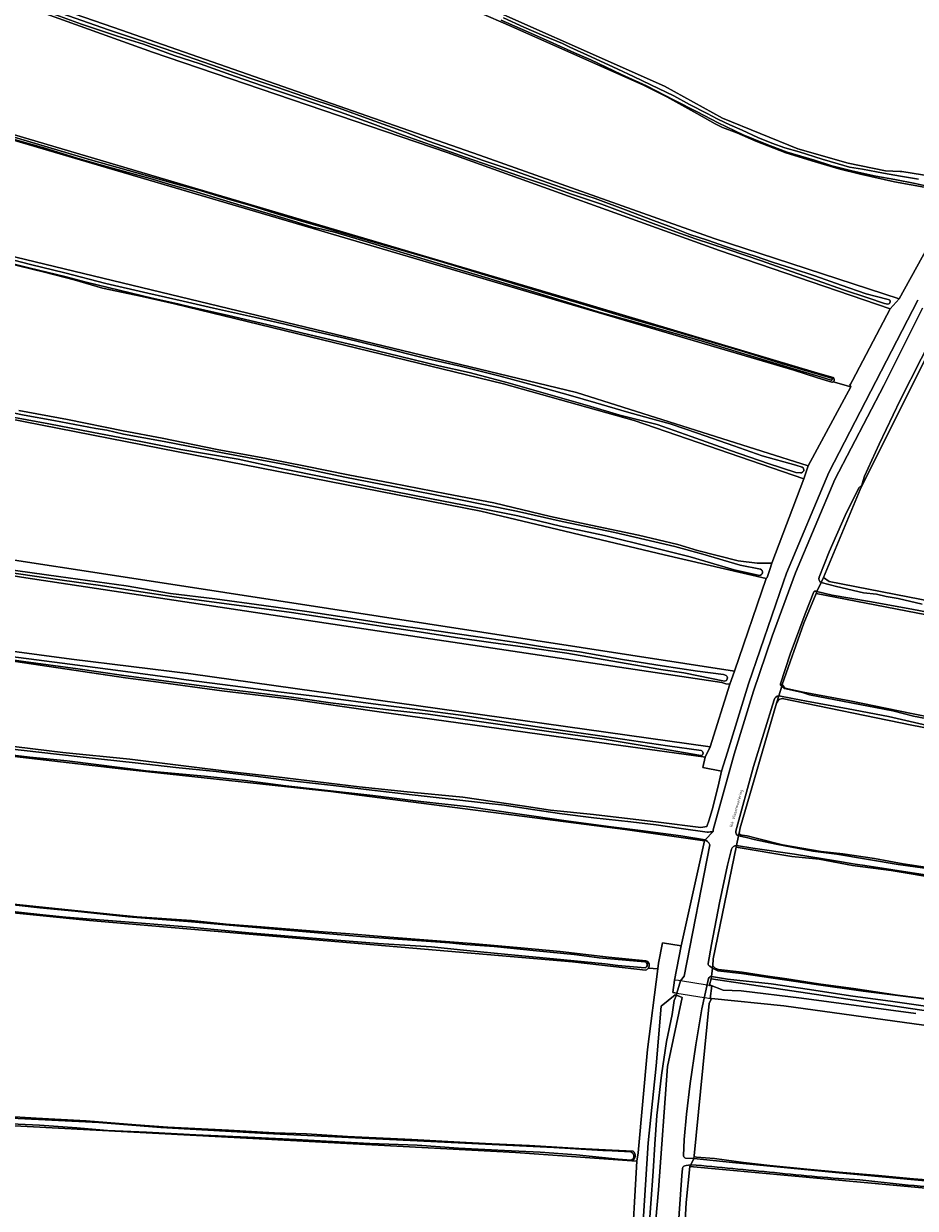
# Model space of a CAD drawing. Header units: metres. Extents: x 149984 to 156489, y 469398 to 478068.
# Tile 25 of 256: x 151640 to 151924, y 472482 to 472858. Entities that reach past the tile are written whole.
import ezdxf
from ezdxf.enums import TextEntityAlignment as Align

# ---------------------------------------------------------------- set-up
doc = ezdxf.new("R2010")
doc.units = ezdxf.units.M
doc.header["$LTSCALE"] = 0.75
for name, color, linetype, lineweight in [('B-WE-GR-GRAS-GV', 252, 'Continuous', 13), ('B-WE-KW-KUNSTWERK_DEK-GV', 6, 'Continuous', 18), ('B-WE-OG-TERREIN_ERF-GV', 252, 'Continuous', 18), ('B-WE-OG-TERREIN_OEVER-GV', 252, 'Continuous', 18), ('B-WE-OG-TOPOGRAFIE-T18', 7, 'Continuous', 18), ('B-WE-OG-WATER-GV', 252, 'Continuous', 18), ('B-WE-OG-WATER_SLOOT-GV', 252, 'Continuous', 18), ('B-WE-VH-ONVERHARD-GV', 252, 'Continuous', 18)]:
    doc.layers.add(name, color=color, linetype=linetype, lineweight=lineweight)
doc.styles.add('NLCS-ISO-M500-T18', font='NLCS-ISO.ttf', dxfattribs={"height": 0.9})

msp = doc.modelspace()

# ---------------------------------------------------------------- linework, layer by layer
at = {"layer": 'B-WE-GR-GRAS-GV', "flags": 128}
for points in [[(151897.532, 472744.137), (151903.102, 472742.497), (151902.819, 472743.026), (151902.987, 472743.335), (151903.624, 472744.502), (151915.617, 472767.31), (151861.346, 472785.802), (151774.831, 472816.964), (151681.134, 472848.865), (151626.732, 472868.408), (151593.774, 472878.76), (151567.921, 472885.607), (151482.119, 472905.802), (151443.879, 472914.042), (151386.261, 472925.402), (151371.059, 472927.806), (151352.31, 472891.558), (151353.245, 472889.218), (151388.758, 472881.676), (151403.955, 472879.034), (151420.022, 472875.768), (151430.244, 472873.58), (151448.412, 472869.415), (151458.679, 472866.828)], [(151897.032, 472743.965), (151893.845, 472744.891), (151892.159, 472745.45), (151884.981, 472747.832), (151627.83, 472823.538), (151564.251, 472840.366), (151381.599, 472880.842), (151366.946, 472883.198), (151351.463, 472886.532)], [(151348.266, 472885.847), (151330.65, 472851.32), (151331.841, 472849.494), (151379.069, 472841.001), (151426.694, 472831.952), (151498.21, 472818.538), (151556.789, 472804.647), (151634.577, 472784.486), (151815.949, 472740.671), (151889.529, 472717.414), (151903.102, 472742.497), (151897.532, 472744.137)], [(151596.796, 472881.551), (151668.842, 472856.679), (151785.033, 472816.135), (151859.62, 472789.67), (151918.468, 472770.459), (151936.997, 472804.081), (151917.005, 472807.58), (151906.149, 472810.107), (151899.291, 472811.761), (151890.692, 472814.293), (151882.418, 472816.844), (151872.9, 472820.538), (151866.812, 472823.229), (151862.359, 472824.906), (151860.027, 472826.072), (151854.115, 472829.382), (151844.617, 472834.591), (151837.179, 472838.293), (151795.052, 472857.06), (151774.503, 472866.082)], [(151774.727, 472868.889), (151843.882, 472838.056), (151862.359, 472827.905), (151886.279, 472818.107), (151902.299, 472813.609), (151914.073, 472811.095), (151918.829, 472810.954), (151919.268, 472810.859), (151939.043, 472807.758), (151966.652, 472857.06), (151936.572, 472865.311)], [(151458.679, 472866.828), (151474.619, 472863.443), (151570.746, 472841.154), (151634.443, 472823.408), (151815.289, 472769.957), (151892.614, 472746.823), (151897.437, 472745.464)], [(151638.661, 472734.935), (151654.139, 472732.157), (151671.8, 472728.519), (151684.236, 472726.204), (151701.632, 472722.566), (151717.375, 472719.722), (151729.81, 472717.274), (151743.37, 472714.562), (151757.195, 472711.916), (151774.591, 472708.543), (151789.672, 472705.633), (151807.664, 472701.333), (151820.43, 472698.555), (151835.578, 472695.38), (151848.146, 472692.403), (151854.363, 472690.485), (151867.328, 472687.178), (151873.347, 472686.516), (151878.033, 472686.453), (151888.201, 472713.316), (151834.268, 472731.839), (151792.65, 472743.484), (151688.122, 472768.89), (151677.872, 472771.154), (151665.202, 472773.89), (151656.268, 472776.444), (151646.83, 472778.926), (151515.762, 472810.783)], [(151932.417, 472762.638), (151909.053, 472715.91), (151906.093, 472709.861), (151894.371, 472681.883), (151896.223, 472680.693), (152092.411, 472642.46)], [(151477.052, 472680.003), (151588.142, 472664.93), (151655.4, 472655.968), (151693.268, 472651.295), (151858.429, 472628.079), (151864.619, 472647.989), (151863.361, 472648.179), (151862.097, 472648.605), (151744.106, 472666.215), (151640.821, 472681.835), (151575.188, 472692.33), (151480.727, 472707.635)], [(152006.568, 472654.753), (151892.032, 472676.872), (151888.178, 472667.404), (151881.312, 472647.901), (151882.145, 472646.793), (151887.926, 472645.536), (151902.748, 472642.756), (151922.382, 472638.764), (151938.85, 472635.458)], [(151838.739, 472557.805), (151841.803, 472557.544), (151841.942, 472559.425), (151843.216, 472565.854), (151849.159, 472564.949), (151856.563, 472598.287), (151831.359, 472601.808), (151737.785, 472613.967), (151671.969, 472620.989), (151617.042, 472627.434), (151564.617, 472634.167), (151458.324, 472646.961), (151400.8, 472653.983), (151379.734, 472656.676), (151333.465, 472662.544), (151243.429, 472673.51), (151241.409, 472671.394), (151234.579, 472657.927), (151225.825, 472635.706), (151220.342, 472619.161), (151221.152, 472617.677)], [(151627.434, 472629.375), (151652.6, 472626.355), (151673.922, 472624.159), (151707.232, 472620.041), (151720.592, 472618.577), (151746.856, 472615.465), (151762.118, 472613.824), (151779.8, 472612.171), (151798.674, 472609.379), (151807.682, 472607.967), (151821.346, 472606.589), (151841.936, 472604.209), (151855.385, 472602.482), (151857.301, 472602.865), (151858.042, 472604.942), (151859.231, 472608.877), (151861.153, 472616.563), (151861.977, 472620.407), (151856.045, 472621.559), (151856.839, 472624.814), (151856.123, 472624.914), (151829.948, 472628.551), (151753.17, 472639.258), (151725.259, 472643.285), (151703.114, 472645.938), (151681.412, 472648.862), (151672.549, 472650.056), (151566.816, 472665.67)], [(151994.791, 472621.117), (151922.479, 472634.983), (151881.268, 472643.456), (151880.209, 472643.167), (151879.439, 472642.012), (151867.884, 472602.341), (151867.553, 472600.685)], [(151837.875, 472557.222), (151827.658, 472558.302), (151814.602, 472559.862), (151661.049, 472572.95), (151611.517, 472577.937), (151592.47, 472579.38), (151219.496, 472614.717)], [(151868.54, 472600.011), (151870.168, 472599.829), (151873.445, 472598.988), (151881.393, 472596.987), (151893.657, 472594.914), (151900.593, 472594.112), (151910.675, 472592.599), (151919.787, 472590.901), (151929.552, 472589.432)], [(151473.208, 472593.54), (151482.088, 472592.293), (151489.983, 472591.596), (151500.327, 472590.549), (151508.007, 472589.972), (151517.819, 472589.11), (151527.755, 472588.301), (151539.114, 472587.329), (151551.83, 472586.094), (151562.379, 472585.384), (151570.447, 472584.26), (151580.069, 472583.446), (151590.565, 472582.547), (151600.772, 472581.567), (151612.333, 472580.545), (151620.348, 472579.984), (151629.897, 472578.823), (151633.876, 472578.472), (151668.602, 472574.816), (151676.148, 472574.139), (151693.48, 472572.922)], [(152329.226, 472499.46), (152328.459, 472497.617), (152287.304, 472509.749), (152264.285, 472516.313), (152210.371, 472534.165), (152187.841, 472541.363), (152159.082, 472551.978), (152145.135, 472555.091), (152138.916, 472556.258), (152126.72, 472558.201), (152107.946, 472560.27), (152042.64, 472569.522), (152019.058, 472572.459), (151991.763, 472576.518), (151946.242, 472583.774), (151915.904, 472588.879), (151903.613, 472590.455), (151893.008, 472592.401), (151884.337, 472593.309), (151866.609, 472596.22), (151859.329, 472560.795), (151859.239, 472558.534)], [(151693.48, 472572.922), (151704.532, 472571.834), (151715.661, 472570.974), (151732.464, 472569.613), (151743.806, 472568.726), (151755.205, 472567.798), (151765.945, 472566.908), (151782.562, 472565.684), (151798.206, 472564.298), (151810.703, 472563.083), (151826.035, 472561.326), (151837.954, 472560.165)], [(151833.499, 472496.576), (151835.076, 472496.46), (151835.454, 472499.155), (151838.493, 472531.96), (151841.803, 472557.544), (151838.739, 472557.805)], [(151859.239, 472558.534), (151859.991, 472557.823)], [(151861.033, 472557.421), (151868.539, 472556.556), (151876.004, 472555.364), (151882.808, 472554.451), (151892.855, 472552.8), (151903.928, 472551.302), (151917.921, 472549.264), (151934.533, 472547.145)], [(151963.384, 472538.826), (151858.737, 472554.39), (151858.158, 472552.515), (151862.478, 472550.863), (151868.229, 472550.572), (151887.446, 472548.278), (151923.771, 472543.381)], [(151838.819, 472472.861), (151840.23, 472493.202), (151840.827, 472501.921), (151841.398, 472511.009), (151842.898, 472523.781), (151844.543, 472534.502), (151846.294, 472543.034), (151846.891, 472547.58), (151847.655, 472549.188), (151847.216, 472549.357), (151842.77, 472545.766), (151841.231, 472526.784), (151838.666, 472502.329), (151836.683, 472470.692)], [(151858.802, 472548.146), (151858.082, 472546.548), (151853.289, 472498.151)], [(151951.584, 472536.239), (151881.817, 472545.828), (151858.802, 472548.146)], [(151831.043, 472462.43), (151833.292, 472462.267), (151833.318, 472464.916), (151835.076, 472496.46), (151833.499, 472496.576), (151796.501, 472499.292), (151744.936, 472502.027), (151631.26, 472507.984), (151527.952, 472513.194), (151465.629, 472514.527), (151463.383, 472513.941), (151459.672, 472514.723), (151421.426, 472516.894), (151387.599, 472518.141), (151344.726, 472519.703), (151325.976, 472520.875), (151274.118, 472521.852), (151260.153, 472521.559), (151244.527, 472521.461), (151206.342, 472522.047), (151204.936, 472521.388), (151203.879, 472518.48), (151204.877, 472489.038), (151205.478, 472478.391)], [(151630.213, 472511.02), (151644.119, 472510.191), (151660.019, 472509.282), (151675.858, 472507.988), (151685.997, 472507.302), (151694.593, 472506.847), (151705.324, 472506.306), (151719.881, 472505.541), (151730.032, 472505.153), (151743.149, 472504.351), (151763.535, 472503.411), (151778.793, 472502.564), (151788.986, 472501.981), (151800.978, 472501.418), (151816.635, 472500.546), (151827.188, 472499.974), (151833.866, 472499.7)], [(151854.017, 472497.715), (151859.747, 472497.329), (151869.029, 472496.055), (151877.309, 472495.144), (151889.16, 472493.94), (151900.588, 472492.892), (151911.929, 472491.92), (151922.985, 472490.921), (151933.919, 472489.977)], [(151948.826, 472485.896), (151851.973, 472494.78), (151850.782, 472483.403), (151848.363, 472438.155), (151851.064, 472437.769), (151861.901, 472436.877), (151880.882, 472435.7), (151898.721, 472434.41), (151912.821, 472433.569), (151927.648, 472432.596)]]:
    msp.add_lwpolyline(points, dxfattribs=at)
msp.add_lwpolyline([(151866.139, 472652.157), (151876.203, 472681.569), (151843.795, 472689.177), (151785.446, 472702.979), (151554.646, 472748.241), (151489.139, 472761.558), (151305.272, 472792.209), (151302.337, 472792.029), (151277.843, 472745.127), (151278.716, 472741.634), (151381.104, 472726.469), (151539.231, 472702.493), (151688.295, 472679.541)], close=True, dxfattribs=at)
at = {"layer": 'B-WE-GR-GRAS-GV'}
for points in [[(151897.532, 472744.137, -0.1699147), (151897.032, 472743.965)], [(151897.437, 472745.464, -0.5299115), (151897.532, 472744.137)], [(151867.553, 472600.685, 0.2339443), (151868.54, 472600.011)], [(151837.954, 472560.165, -0.5137958), (151838.739, 472557.805)], [(151838.739, 472557.805, -0.1753867), (151837.875, 472557.222)], [(151859.991, 472557.823, 0.0970724), (151861.033, 472557.421)], [(151833.866, 472499.7, -0.587256), (151833.499, 472496.576)], [(151853.289, 472498.151, 0.2235279), (151854.017, 472497.715)]]:
    msp.add_lwpolyline(points, format="xyb", dxfattribs=at)
at = {"layer": 'B-WE-KW-KUNSTWERK_DEK-GV', "flags": 128}
msp.add_lwpolyline([(151858.138, 472552.279), (151857.97, 472552.306), (151857.399, 472552.397), (151849.007, 472553.735), (151848.301, 472553.848), (151847.1, 472554.04), (151846.47, 472550.03), (151847.744, 472549.831), (151856.5, 472548.461), (151857.34, 472548.33), (151858.36, 472548.17), (151858.95, 472552.15)], close=True, dxfattribs=at)
at = {"layer": 'B-WE-OG-TERREIN_ERF-GV', "flags": 128}
msp.add_lwpolyline([(151923.771, 472543.381), (151887.446, 472548.278), (151868.229, 472550.572), (151862.478, 472550.863), (151858.158, 472552.515), (151858.138, 472552.279), (151858.95, 472552.15), (151858.36, 472548.17), (151858.802, 472548.146), (151881.817, 472545.828), (151951.584, 472536.239)], dxfattribs=at)
at = {"layer": 'B-WE-OG-TERREIN_OEVER-GV', "flags": 128}
for points in [[(151897.437, 472745.464), (151892.614, 472746.823), (151815.289, 472769.957), (151634.443, 472823.408), (151570.746, 472841.154), (151474.619, 472863.443), (151458.679, 472866.828), (151448.412, 472869.415), (151430.244, 472873.58), (151420.022, 472875.768), (151403.955, 472879.034), (151388.758, 472881.676), (151353.245, 472889.218), (151352.31, 472891.558), (151351.288, 472890.151)], [(151351.463, 472886.532), (151366.946, 472883.198), (151381.599, 472880.842), (151564.251, 472840.366), (151627.83, 472823.538), (151884.981, 472747.832), (151892.159, 472745.45), (151893.845, 472744.891), (151897.032, 472743.965)], [(151626.732, 472868.408), (151681.134, 472848.865), (151774.831, 472816.964), (151861.346, 472785.802), (151915.617, 472767.31), (151918.468, 472770.459), (151859.62, 472789.67), (151785.033, 472816.135), (151668.842, 472856.679), (151596.796, 472881.551)], [(151939.043, 472807.758), (151919.268, 472810.859), (151918.829, 472810.954), (151914.073, 472811.095), (151902.299, 472813.609), (151886.279, 472818.107), (151862.359, 472827.905), (151843.882, 472838.056), (151774.727, 472868.889)], [(151774.503, 472866.082), (151795.052, 472857.06), (151837.179, 472838.293), (151844.617, 472834.591), (151854.115, 472829.382), (151860.027, 472826.072), (151862.359, 472824.906), (151866.812, 472823.229), (151872.9, 472820.538), (151882.418, 472816.844), (151890.692, 472814.293), (151899.291, 472811.761), (151906.149, 472810.107), (151917.005, 472807.58), (151936.997, 472804.081), (151939.043, 472807.758)], [(151914.874, 472768.797), (151913.778, 472769.025), (151908.54, 472770.744), (151900.785, 472773.302), (151892.448, 472776.24), (151884.204, 472779.194), (151874.707, 472782.563), (151864.154, 472786.106), (151853.734, 472789.57), (151847.501, 472791.757), (151840.219, 472794.444), (151831.519, 472797.663), (151823.845, 472800.523), (151814.34, 472803.707), (151806.007, 472806.635), (151799.012, 472809.006), (151789.073, 472812.486), (151780.52, 472815.517), (151769.822, 472819.32), (151760.783, 472822.508), (151750.261, 472826.365), (151740.618, 472829.825), (151728.164, 472834.081), (151716.099, 472838.125), (151707.528, 472841.124), (151696.293, 472845.08), (151688.038, 472847.792), (151678.236, 472851.381), (151670.051, 472853.881), (151658.53, 472857.761), (151644.604, 472862.754)], [(151650.156, 472861.878), (151667.19, 472855.966), (151675.996, 472852.903), (151689.46, 472848.388), (151702.364, 472843.943), (151712.02, 472840.564), (151720.677, 472837.712), (151729.176, 472834.726), (151740.468, 472830.983), (151750.265, 472827.39), (151761.535, 472823.393), (151768.85, 472820.505), (151777.982, 472817.423), (151786.187, 472814.36), (151796.402, 472811.019), (151806.583, 472807.409), (151813.886, 472804.904), (151821.832, 472802.282), (151832.291, 472798.438), (151839.563, 472795.666), (151846.12, 472793.192), (151851.921, 472790.934), (151857.586, 472789.106), (151863.29, 472787.053), (151867.976, 472785.457), (151872.718, 472783.968), (151878.217, 472782.142), (151884.61, 472780.066), (151891.619, 472777.747), (151899.993, 472774.772), (151907.969, 472772.092), (151911.289, 472771.182), (151915.004, 472770.28)], [(151687.026, 472806.643), (151680.336, 472808.671), (151673.426, 472810.594), (151665.324, 472812.778), (151657.182, 472815.117), (151646.555, 472818.397), (151637.567, 472821.013), (151630.545, 472823.143), (151623.86, 472825.008), (151616.001, 472827.16), (151607.732, 472829.393), (151597.135, 472832.265), (151590.744, 472834.109), (151582.444, 472836.56), (151570.934, 472839.587), (151562.701, 472841.411), (151553.53, 472843.563), (151533.342, 472848.228), (151524.796, 472850.239), (151518.441, 472851.496), (151505.787, 472854.388), (151495.408, 472856.706), (151488.217, 472858.395)], [(151934.794, 472804.833), (151931.147, 472805.45), (151923.575, 472807.107), (151917.036, 472808.353), (151911.049, 472809.455), (151903.831, 472810.98), (151897.088, 472812.75), (151891.509, 472814.482), (151882.861, 472817.042), (151876.162, 472819.596), (151868.857, 472822.551), (151860.886, 472826.424), (151854.221, 472829.86), (151846.944, 472833.559), (151838.142, 472838.083), (151830.248, 472841.761), (151820.403, 472846.376), (151815.277, 472848.603), (151807.367, 472852.171), (151799.737, 472855.631), (151791.914, 472859.011)], [(151792.676, 472859.747), (151799.134, 472856.795), (151805.521, 472854.065), (151811.437, 472851.572), (151813.821, 472850.397), (151820.529, 472847.372), (151829.017, 472843.408), (151834.01, 472841.13), (151839.496, 472838.486), (151846.881, 472834.939), (151851.789, 472832.189), (151857.426, 472829.287), (151860.6, 472827.687), (151863.07, 472826.432), (151864.633, 472825.722), (151868.593, 472824.003), (151873.505, 472821.708), (151878.004, 472819.966), (151882.08, 472818.466), (151886.639, 472817.132), (151893.981, 472814.787), (151899.092, 472813.335), (151902.695, 472812.335), (151906.826, 472811.614), (151913.46, 472810.355), (151918.921, 472809.427), (151924.597, 472808.486)], [(151346.636, 472843.299), (151515.762, 472810.783), (151646.83, 472778.926), (151656.268, 472776.444), (151665.202, 472773.89), (151677.872, 472771.154), (151688.122, 472768.89), (151792.65, 472743.484), (151834.268, 472731.839), (151888.201, 472713.316), (151889.529, 472717.414), (151815.949, 472740.671), (151634.577, 472784.486), (151556.789, 472804.647), (151498.21, 472818.538), (151426.694, 472831.952)], [(151635.305, 472822.394), (151647.886, 472818.594), (151661.404, 472814.632), (151676.198, 472810.522), (151688.429, 472806.96), (151696.544, 472804.781), (151704.877, 472802.225), (151711.944, 472800.193), (151720.359, 472797.589), (151728.216, 472795.24), (151735.91, 472792.977), (151754.453, 472787.647), (151772.384, 472782.438), (151789.131, 472777.391), (151801.112, 472773.716), (151816.76, 472769.031), (151830.685, 472764.885), (151844.409, 472760.888), (151856.031, 472757.519), (151868.922, 472753.682), (151881.032, 472749.929), (151893.006, 472746.454), (151896.98, 472745.282)], [(151896.811, 472744.571), (151893.755, 472745.557), (151884.185, 472748.413), (151876.039, 472750.857), (151866.66, 472753.689), (151855.475, 472757.062), (151843.102, 472760.626), (151834.21, 472763.115), (151823.82, 472766.059), (151813.123, 472769.258), (151802.504, 472772.615), (151792.86, 472775.472), (151784.556, 472778.025), (151772.367, 472781.629), (151760.784, 472785.053), (151750.728, 472788.15), (151738.928, 472791.586), (151734.949, 472792.583), (151732.123, 472793.262), (151724.244, 472795.624), (151717.873, 472797.595), (151710.357, 472799.825), (151702.281, 472802.196), (151694.242, 472804.629), (151687.026, 472806.643)], [(151305.272, 472792.209), (151489.139, 472761.558), (151554.646, 472748.241), (151785.446, 472702.979), (151843.795, 472689.177), (151876.203, 472681.569), (151876.494, 472681.875), (151877.36, 472684.451)], [(151629.16, 472784.719), (151642.331, 472781.39), (151653.289, 472778.697), (151666.256, 472775.31), (151679.668, 472772.24), (151690.822, 472769.723), (151700.526, 472767.524), (151713.848, 472764.538), (151723.188, 472762.357), (151732.823, 472760.035), (151742.178, 472757.97), (151753.793, 472755.095), (151767.707, 472751.556), (151778.906, 472749.066), (151791.687, 472745.879), (151803.434, 472742.757), (151814.016, 472739.71), (151822.073, 472737.464), (151831.792, 472734.508), (151839.469, 472732.455), (151845.708, 472730.706), (151854.367, 472727.827), (151865.862, 472723.741), (151874.869, 472720.56), (151885.61, 472717.598), (151887.63, 472716.927)], [(151887.101, 472715.213), (151885.649, 472715.315), (151876.827, 472718.107), (151864.873, 472722.273), (151852.332, 472726.765), (151841.524, 472730.485), (151829.676, 472733.538), (151819.438, 472736.56), (151807.491, 472739.947), (151794.13, 472743.741), (151781.796, 472747.033), (151772.101, 472749.156), (151759.997, 472752.118), (151745.171, 472755.768), (151731.105, 472759.04), (151717.477, 472762.284), (151705.238, 472765.113), (151693.545, 472767.768), (151689.145, 472768.857), (151680.967, 472770.629), (151660.056, 472775.712), (151653.641, 472777.45), (151641.85, 472780.285), (151629.969, 472783.246)], [(151924.367, 472770.016), (151896.133, 472715.322), (151882.617, 472683.342), (151881.657, 472680.535), (151870.565, 472648.1), (151863.867, 472626.411), (151861.977, 472620.407), (151861.153, 472616.563), (151859.231, 472608.877), (151858.042, 472604.942), (151857.301, 472602.865), (151855.385, 472602.482), (151841.936, 472604.209), (151821.346, 472606.589), (151807.682, 472607.967), (151798.674, 472609.379), (151779.8, 472612.171), (151762.118, 472613.824), (151746.856, 472615.465), (151720.592, 472618.577), (151707.232, 472620.041), (151673.922, 472624.159), (151652.6, 472626.355), (151627.434, 472629.375)], [(151865.978, 472625.743), (151872.186, 472645.846), (151878.099, 472663.289), (151885.49, 472683.393), (151898.055, 472713.105), (151913.576, 472742.965), (151925.845, 472767.503)], [(151931.654, 472763.345), (151925.486, 472751.406), (151918.741, 472738.26), (151912.116, 472724.237), (151907.401, 472714.102), (151906.681, 472711.703), (151906.549, 472711.275), (151905.59, 472710.383), (151901.254, 472701.644), (151896.209, 472690.037), (151893.022, 472682.001)], [(151893.628, 472680.29), (151894.371, 472681.883), (151906.093, 472709.861), (151909.053, 472715.91), (151932.417, 472762.638), (151936.999, 472762.944)], [(151630.454, 472735.476), (151640.28, 472733.487), (151649.74, 472731.79), (151663.131, 472729.284), (151666.558, 472728.732), (151671.95, 472727.446), (151684.817, 472725.158), (151703.949, 472721.38), (151723.265, 472717.852), (151742.211, 472713.808), (151758.063, 472710.704), (151777.41, 472706.967), (151796.786, 472703.015), (151811.371, 472699.698), (151828.093, 472696.226), (151847.16, 472691.812), (151856.078, 472689.322), (151867.958, 472685.892), (151874.435, 472684.582)], [(151874.046, 472682.566), (151865.964, 472684.379), (151852.028, 472688.529), (151840.211, 472691.444), (151824.766, 472695.222), (151810.807, 472698.248), (151797.243, 472701.484), (151784.042, 472704.18), (151769.241, 472707.015), (151752.555, 472710.344), (151736.235, 472713.68), (151722.058, 472716.573), (151708.349, 472719.475), (151697.047, 472721.456), (151690.124, 472722.642), (151677.919, 472725.075), (151661.891, 472728.112), (151648.178, 472730.708), (151634.385, 472733.311)], [(151877.36, 472684.451), (151878.033, 472686.453), (151873.347, 472686.516), (151867.328, 472687.178), (151854.363, 472690.485), (151848.146, 472692.403), (151835.578, 472695.38), (151820.43, 472698.555), (151807.664, 472701.333), (151789.672, 472705.633), (151774.591, 472708.543), (151757.195, 472711.916), (151743.37, 472714.562), (151729.81, 472717.274), (151717.375, 472719.722), (151701.632, 472722.566), (151684.236, 472726.204), (151671.8, 472728.519), (151654.139, 472732.157), (151638.661, 472734.935)], [(151866.139, 472652.157), (151688.295, 472679.541), (151539.231, 472702.493), (151381.104, 472726.469)], [(151480.727, 472707.635), (151575.188, 472692.33), (151640.821, 472681.835), (151744.106, 472666.215), (151862.097, 472648.605), (151863.361, 472648.179), (151864.619, 472647.989), (151866.139, 472652.157)], [(151633.712, 472684.671), (151651.234, 472682.254), (151672.791, 472679.322), (151686.861, 472676.88), (151700.911, 472675.153), (151716.503, 472673.008), (151730.177, 472671.123), (151744.165, 472668.967), (151756.21, 472667.094), (151769.953, 472665.18), (151785.292, 472662.951), (151796.758, 472661.292), (151806.502, 472659.711), (151816.842, 472658.325), (151830.472, 472655.866), (151843.082, 472653.824), (151854.403, 472652.115), (151862.649, 472651.119), (151863.474, 472650.801)], [(151862.989, 472648.981), (151850.047, 472651.678), (151842.749, 472652.68), (151829.212, 472655.013), (151812.825, 472657.861), (151799.553, 472659.749), (151788.652, 472661.273), (151777.437, 472662.889), (151765.894, 472664.695), (151753.796, 472666.461), (151740.074, 472668.54), (151725.319, 472670.752), (151715.04, 472672.174), (151703.007, 472673.735), (151687.298, 472675.926), (151677.418, 472677.39), (151664.624, 472679.395), (151652.378, 472681.071), (151637.101, 472683.281)], [(151476.625, 472677.052), (151566.816, 472665.67), (151672.549, 472650.056), (151681.412, 472648.862), (151703.114, 472645.938), (151725.259, 472643.285), (151753.17, 472639.258), (151829.948, 472628.551), (151856.123, 472624.914), (151856.839, 472624.814), (151858.429, 472628.079), (151693.268, 472651.295), (151655.4, 472655.968), (151588.142, 472664.93), (151477.052, 472680.003)], [(152484.626, 472522.344), (152484.635, 472523.361), (152483.025, 472522.154), (152421.446, 472541.473), (152350.696, 472564.336), (152349.771, 472564.632), (152158.16, 472626.321), (152138.741, 472632.071), (152110.067, 472639.191), (152092.411, 472642.46), (151896.223, 472680.693), (151894.371, 472681.883), (151893.628, 472680.29)], [(151893.628, 472680.29), (151898.573, 472679.011), (151907.163, 472677.045), (151911.287, 472676.63), (151914.355, 472675.904), (151918.11, 472675.199), (151925.806, 472673.49)], [(151855.421, 472625.336), (151845.028, 472627.151), (151824.742, 472630.533), (151807.086, 472633.002), (151788.706, 472635.685), (151768.781, 472638.467), (151755.208, 472639.95), (151737.736, 472642.152), (151725.278, 472643.925), (151706.32, 472646.267), (151688.802, 472648.555), (151672.028, 472650.816), (151657.44, 472652.887), (151640.101, 472655.241), (151619.745, 472658.051), (151605.033, 472660.241), (151592.864, 472662.07), (151580.812, 472663.879), (151563.265, 472666.418), (151544.257, 472668.773), (151528.021, 472671.234), (151510.879, 472673.314), (151492.022, 472676.218), (151474.546, 472678.673)], [(151891.317, 472677.366), (151888.58, 472670.388), (151883.84, 472657.527), (151880.695, 472648.15)], [(151881.153, 472647.401), (151881.312, 472647.901), (151888.178, 472667.404), (151892.032, 472676.872), (151892.327, 472677.503)], [(151940.555, 472668.396), (151922.516, 472671.837), (151909.003, 472674.257), (151897.137, 472676.269), (151892.327, 472677.503), (151892.032, 472676.872), (152006.568, 472654.753)], [(151636.098, 472656.859), (151654.836, 472654.378), (151670.996, 472652.261), (151687.444, 472650.093), (151691.839, 472649.446), (151706.627, 472647.46), (151721.143, 472645.605), (151737.09, 472643.643), (151752.904, 472641.607), (151765.399, 472639.935), (151779.862, 472638.076), (151793.501, 472635.921), (151806.997, 472633.985), (151824.837, 472631.407), (151844.859, 472628.457), (151855.488, 472626.91)], [(151938.85, 472635.458), (151922.382, 472638.764), (151902.748, 472642.756), (151887.926, 472645.536), (151882.145, 472646.793), (151881.312, 472647.901), (151881.153, 472647.401), (151882.019, 472646.668), (151887.745, 472645.366), (151889.937, 472644.698), (151916.414, 472639.587), (151923.033, 472637.911), (151961.607, 472630.519)], [(151878.777, 472643.078), (151872.137, 472621.921), (151866.545, 472601.34)], [(151867.383, 472599.867), (151867.499, 472600.416), (151867.553, 472600.685), (151867.884, 472602.341), (151879.439, 472642.012), (151880.17, 472644.311)], [(151927.463, 472634.911), (151915.045, 472637.717), (151902.235, 472640.168), (151889.055, 472642.644), (151884.566, 472643.516), (151880.17, 472644.311), (151879.439, 472642.012), (151880.209, 472643.167), (151881.268, 472643.456), (151922.479, 472634.983), (151994.791, 472621.117)], [(151617.042, 472627.434), (151671.969, 472620.989), (151737.785, 472613.967), (151831.359, 472601.808), (151856.563, 472598.287), (151856.81, 472598.55), (151849.056, 472599.877), (151836.22, 472601.563), (151826.111, 472602.806), (151812.602, 472604.637), (151797.193, 472606.796), (151781.77, 472609.054), (151766.461, 472610.723), (151751.112, 472612.711), (151734.815, 472614.45), (151723.534, 472615.719), (151710.62, 472617.428), (151697.66, 472618.788), (151684.796, 472620.008), (151679.095, 472620.534), (151663.209, 472622.531), (151654.019, 472623.649), (151642.089, 472624.831), (151631.376, 472626.069)], [(151625.303, 472628.61), (151644.991, 472626.391), (151659.09, 472624.876), (151675.591, 472623.006), (151688.583, 472621.564), (151701.391, 472620.316), (151713.891, 472618.829), (151725.312, 472617.344), (151738.672, 472615.787), (151749.038, 472614.589), (151763.695, 472612.927), (151773.227, 472611.847), (151787.16, 472610.257), (151793.064, 472609.54), (151800.554, 472608.384), (151810.45, 472606.911), (151821.377, 472605.55), (151833.218, 472604.255), (151841.198, 472603.388), (151849.141, 472602.189), (151857.408, 472601.065)], [(151859.363, 472601.271), (151859.326, 472601.796), (151865.978, 472625.743)], [(151219.496, 472614.717), (151592.47, 472579.38), (151611.517, 472577.937), (151661.049, 472572.95), (151814.602, 472559.862), (151827.658, 472558.302), (151837.875, 472557.222)], [(151867.553, 472600.685), (151867.499, 472600.416), (151867.383, 472599.867), (151869.952, 472599.306), (151872.332, 472598.653), (151879.346, 472597.163), (151891.008, 472595), (151898.698, 472594.062), (151918.169, 472590.771), (151932.003, 472588.882)], [(151859.157, 472557.854), (151859.239, 472558.534), (151859.329, 472560.795), (151866.609, 472596.22), (151866.724, 472596.764)], [(151926.75, 472587.458), (151916.476, 472589.088), (151907.502, 472590.452), (151904.475, 472590.803), (151898.227, 472591.854), (151885.147, 472593.986), (151871.915, 472595.896), (151866.724, 472596.764), (151866.609, 472596.22), (151884.337, 472593.309), (151893.008, 472592.401), (151903.613, 472590.455), (151915.904, 472588.879), (151946.242, 472583.774)], [(151929.552, 472589.432), (151919.787, 472590.901), (151910.675, 472592.599), (151900.593, 472594.112), (151893.657, 472594.914), (151881.393, 472596.987), (151873.445, 472598.988), (151870.168, 472599.829), (151868.54, 472600.011)], [(151467.943, 472593.955), (151482.276, 472592.035), (151519.406, 472588.668), (151576.064, 472583.57), (151620.689, 472579.635), (151633.079, 472578.312), (151645.35, 472576.993), (151656.551, 472575.889), (151673.353, 472574.118), (151692.401, 472572.681), (151711.504, 472570.968), (151747.192, 472567.89), (151775.569, 472565.87), (151780.666, 472565.31), (151789.735, 472564.667), (151803.204, 472563.33), (151815.155, 472562.2), (151823.065, 472561.091), (151837.652, 472559.804)], [(151865.149, 472595.612), (151863.918, 472590.483), (151861.385, 472578.537), (151858.781, 472565.301), (151857.737, 472559.274)], [(151837.954, 472560.165), (151826.035, 472561.326), (151810.703, 472563.083), (151798.206, 472564.298), (151782.562, 472565.684), (151765.945, 472566.908), (151755.205, 472567.798), (151743.806, 472568.726), (151732.464, 472569.613), (151715.661, 472570.974), (151704.532, 472571.834), (151693.48, 472572.922), (151676.148, 472574.139), (151668.602, 472574.816), (151633.876, 472578.472)], [(151837.695, 472557.894), (151829.072, 472558.629), (151824.984, 472559.211), (151808.596, 472560.725), (151794.068, 472562.169), (151780.007, 472563.501), (151769.845, 472564.558), (151752.876, 472565.62), (151737.099, 472566.917), (151711.764, 472569.037), (151693.14, 472570.802), (151675.039, 472572.278), (151653.598, 472574.013), (151646.24, 472574.777), (151630.642, 472576.471)], [(151853.289, 472498.151), (151858.082, 472546.548), (151858.802, 472548.146), (151858.36, 472548.17), (151858.95, 472552.15), (151858.138, 472552.279), (151858.158, 472552.515), (151858.737, 472554.39), (151858.833, 472555.185)], [(151858.239, 472558.419), (151859.157, 472557.854)], [(151927.573, 472545.649), (151916.442, 472547.183), (151903, 472549.052), (151889.917, 472550.977), (151877.736, 472552.788), (151863.907, 472554.3), (151858.833, 472555.185), (151858.737, 472554.39), (151963.384, 472538.826)], [(151859.239, 472558.534), (151859.157, 472557.854), (151860.866, 472556.997), (151868.37, 472556.093), (151892.074, 472552.601), (151906.977, 472550.507), (151923.979, 472548.345), (151932.266, 472547.267), (151946.313, 472545.192), (151962.263, 472542.941), (151976.643, 472540.816), (151985.728, 472539.395), (151997.332, 472537.666), (152006.289, 472536.811), (152025.637, 472534.313), (152033.03, 472533.219), (152044.348, 472531.975), (152060.834, 472530.335), (152077.573, 472528.785), (152092.038, 472527.43), (152095.401, 472527.058), (152108.527, 472525.869), (152117.155, 472524.922)], [(151859.991, 472557.823), (151859.239, 472558.534)], [(151934.533, 472547.145), (151917.921, 472549.264), (151903.928, 472551.302), (151892.855, 472552.8), (151882.808, 472554.451), (151876.004, 472555.364), (151868.539, 472556.556), (151861.033, 472557.421)], [(151857.892, 472554.551), (151855.69, 472544.921), (151853.814, 472533.47), (151852.072, 472521.186), (151850.909, 472511.414), (151850.111, 472503.325), (151849.89, 472498.15)], [(151841.108, 472477.811), (151841.974, 472487.334), (151844.822, 472526.613), (151849.439, 472548.502), (151847.655, 472549.188), (151846.891, 472547.58), (151846.294, 472543.034), (151844.543, 472534.502), (151842.898, 472523.781), (151841.398, 472511.009), (151840.827, 472501.921), (151840.23, 472493.202), (151838.819, 472472.861)], [(151204.08, 472521.544), (151203.879, 472518.48), (151204.936, 472521.388), (151206.342, 472522.047), (151244.527, 472521.461), (151260.153, 472521.559), (151274.118, 472521.852), (151325.976, 472520.875), (151344.726, 472519.703), (151387.599, 472518.141), (151421.426, 472516.894), (151459.672, 472514.723), (151463.383, 472513.941), (151465.629, 472514.527), (151527.952, 472513.194), (151631.26, 472507.984), (151744.936, 472502.027), (151796.501, 472499.292), (151833.499, 472496.576)], [(151294.974, 472524.397), (151307.156, 472523.895), (151318.858, 472523.565), (151329.266, 472523.18), (151444.142, 472518.707), (151464.437, 472517.432), (151501.186, 472516.873), (151522.538, 472515.989), (151636.334, 472510.121), (151664.05, 472508.728), (151683.758, 472507.139), (151717.329, 472505.311), (151808.712, 472500.79), (151824.304, 472499.837), (151827.229, 472499.765), (151833.09, 472499.467)], [(151833.866, 472499.7), (151827.188, 472499.974), (151816.635, 472500.546), (151800.978, 472501.418), (151788.986, 472501.981), (151778.793, 472502.564), (151763.535, 472503.411), (151743.149, 472504.351), (151730.032, 472505.153), (151719.881, 472505.541), (151705.324, 472506.306), (151694.593, 472506.847), (151685.997, 472507.302), (151675.858, 472507.988), (151660.019, 472509.282), (151644.119, 472510.191), (151630.213, 472511.02)], [(151833.25, 472496.823), (151829.105, 472497.154), (151815.881, 472498.452), (151804.301, 472499.369), (151793.002, 472499.906), (151778.386, 472500.588), (151765.29, 472501.573), (151750.226, 472502.131), (151736.308, 472502.82), (151726.786, 472503.38), (151711.454, 472504.089), (151694.926, 472504.83), (151679.265, 472505.748), (151666.833, 472506.277), (151657.11, 472507.08), (151645.23, 472507.914), (151633.901, 472508.484)], [(151846.844, 472438.21), (151848.276, 472437.821), (151848.363, 472438.155), (151850.782, 472483.403), (151851.973, 472494.78), (151852.258, 472495.367), (151850.785, 472495.135)], [(151850.576, 472497.426), (151853.207, 472497.32), (151853.289, 472498.151)], [(151852.258, 472495.367), (151851.973, 472494.78), (151948.826, 472485.896)], [(151853.289, 472498.151), (151853.207, 472497.32), (151865.435, 472496.041), (151898.2, 472492.924), (151953.049, 472487.768), (152007.739, 472482.368), (152015.934, 472481.363), (152025.754, 472480.312), (152036.233, 472479.615), (152049.336, 472478.635), (152059.606, 472477.743), (152070.604, 472476.855), (152080.222, 472475.988), (152089.476, 472474.998), (152096.601, 472474.356), (152104.62, 472473.538), (152113.528, 472472.536), (152123.059, 472471.597), (152132.425, 472470.418), (152143.607, 472469.37), (152153.425, 472468.274), (152161.313, 472467.158), (152163.962, 472466.37), (152170.432, 472464.657)], [(151933.919, 472489.977), (151922.985, 472490.921), (151911.929, 472491.92), (151900.588, 472492.892), (151889.16, 472493.94), (151877.309, 472495.144), (151869.029, 472496.055), (151859.747, 472497.329), (151854.017, 472497.715)], [(151849.541, 472494.193), (151849.351, 472491.962), (151848.107, 472473.873), (151846.866, 472452.677), (151846.071, 472439.217)]]:
    msp.add_lwpolyline(points, dxfattribs=at)
at = {"layer": 'B-WE-OG-TERREIN_OEVER-GV'}
for points in [[(151915.004, 472770.28, -0.8901636), (151914.874, 472768.797)], [(151896.98, 472745.282, -0.8135215), (151896.811, 472744.571)], [(151897.032, 472743.965, 0.1699147), (151897.532, 472744.137)], [(151897.532, 472744.137, 0.5299115), (151897.437, 472745.464)], [(151887.63, 472716.927, -0.8656055), (151887.101, 472715.213)], [(151874.435, 472684.582, -0.7342768), (151874.046, 472682.566)], [(151893.022, 472682.001, 0.3093272), (151893.628, 472680.29)], [(151892.327, 472677.503, 0.3417432), (151891.317, 472677.366)], [(151863.474, 472650.801, -0.6668611), (151862.989, 472648.981)], [(151880.695, 472648.15, 0.3744628), (151881.153, 472647.401)], [(151880.17, 472644.311, 0.3451234), (151878.777, 472643.078)], [(151855.488, 472626.91, -0.8785264), (151855.421, 472625.336)], [(151857.408, 472601.065, 0.0972389), (151859.363, 472601.271)], [(151866.545, 472601.34, 0.401378), (151867.383, 472599.867)], [(151868.54, 472600.011, -0.2339443), (151867.553, 472600.685)], [(151866.724, 472596.764, 0.3018713), (151865.149, 472595.612)], [(151837.652, 472559.804, -0.7440033), (151837.695, 472557.894)], [(151838.739, 472557.805, 0.5137958), (151837.954, 472560.165)], [(151857.737, 472559.274, 0.2665307), (151858.239, 472558.419)], [(151837.875, 472557.222, 0.1753867), (151838.739, 472557.805)], [(151858.833, 472555.185, 0.3089771), (151857.892, 472554.551)], [(151861.033, 472557.421, -0.0970724), (151859.991, 472557.823)], [(151833.09, 472499.467, -0.736675), (151833.25, 472496.823)], [(151833.499, 472496.576, 0.587256), (151833.866, 472499.7)], [(151850.785, 472495.135, 0.3014789), (151849.541, 472494.193)], [(151849.89, 472498.15, 0.2325343), (151850.576, 472497.426)], [(151878.858, 472492.856, 0.0016768), (151852.258, 472495.367)], [(151854.017, 472497.715, -0.2235279), (151853.289, 472498.151)], [(151905.992, 472490.55, -0.0120823), (151878.858, 472492.856)], [(151936.674, 472487.803, -0.017361), (151905.992, 472490.55)]]:
    msp.add_lwpolyline(points, format="xyb", dxfattribs=at)
at = {"layer": 'B-WE-OG-TERREIN_OEVER-GV', "flags": 128}
msp.add_lwpolyline([(151856.81, 472598.55), (151856.563, 472598.287), (151849.159, 472564.949), (151847.1, 472554.04), (151846.47, 472550.03), (151847.744, 472549.831), (151849.007, 472553.735), (151850.077, 472555.232), (151858.306, 472597.018), (151857.935, 472597.601), (151857.52, 472598.057)], close=True, dxfattribs=at)
at = {"layer": 'B-WE-OG-WATER-GV', "flags": 128}
for points in [[(151925.845, 472767.503), (151913.576, 472742.965), (151898.055, 472713.105), (151885.49, 472683.393), (151878.099, 472663.289), (151872.186, 472645.846), (151865.978, 472625.743), (151859.326, 472601.796), (151859.363, 472601.271), (151856.81, 472598.55), (151857.52, 472598.057), (151857.935, 472597.601), (151858.306, 472597.018), (151850.077, 472555.232), (151849.007, 472553.735), (151847.744, 472549.831), (151847.655, 472549.188), (151849.439, 472548.502), (151844.822, 472526.613), (151841.974, 472487.334), (151841.108, 472477.811)], [(151893.022, 472682.001), (151896.209, 472690.037), (151901.254, 472701.644), (151905.59, 472710.383), (151906.549, 472711.275), (151906.681, 472711.703), (151907.401, 472714.102), (151912.116, 472724.237), (151918.741, 472738.26), (151925.486, 472751.406), (151931.654, 472763.345)], [(151892.327, 472677.503), (151893.628, 472680.29)], [(151880.695, 472648.15), (151883.84, 472657.527), (151888.58, 472670.388), (151891.317, 472677.366)], [(151880.17, 472644.311), (151881.153, 472647.401)], [(151866.545, 472601.34), (151872.137, 472621.921), (151878.777, 472643.078)], [(151866.724, 472596.764), (151867.383, 472599.867)], [(151857.737, 472559.274), (151858.781, 472565.301), (151861.385, 472578.537), (151863.918, 472590.483), (151865.149, 472595.612)], [(151858.833, 472555.185), (151859.157, 472557.854), (151858.239, 472558.419)], [(151849.89, 472498.15), (151850.111, 472503.325), (151850.909, 472511.414), (151852.072, 472521.186), (151853.814, 472533.47), (151855.69, 472544.921), (151857.892, 472554.551)], [(151850.785, 472495.135), (151852.258, 472495.367), (151853.207, 472497.32), (151850.576, 472497.426)], [(151846.071, 472439.217), (151846.866, 472452.677), (151848.107, 472473.873), (151849.351, 472491.962), (151849.541, 472494.193)]]:
    msp.add_lwpolyline(points, dxfattribs=at)
at = {"layer": 'B-WE-OG-WATER-GV'}
for points in [[(151893.628, 472680.29, -0.3093272), (151893.022, 472682.001)], [(151891.317, 472677.366, -0.3417432), (151892.327, 472677.503)], [(151881.153, 472647.401, -0.3744628), (151880.695, 472648.15)], [(151878.777, 472643.078, -0.3451234), (151880.17, 472644.311)], [(151867.383, 472599.867, -0.401378), (151866.545, 472601.34)], [(151865.149, 472595.612, -0.3018713), (151866.724, 472596.764)], [(151858.239, 472558.419, -0.2665307), (151857.737, 472559.274)], [(151857.892, 472554.551, -0.3089771), (151858.833, 472555.185)], [(151849.541, 472494.193, -0.3014789), (151850.785, 472495.135)], [(151850.576, 472497.426, -0.2325343), (151849.89, 472498.15)]]:
    msp.add_lwpolyline(points, format="xyb", dxfattribs=at)
at = {"layer": 'B-WE-OG-WATER_SLOOT-GV', "flags": 128}
for points in [[(151644.604, 472862.754), (151658.53, 472857.761), (151670.051, 472853.881), (151678.236, 472851.381), (151688.038, 472847.792), (151696.293, 472845.08), (151707.528, 472841.124), (151716.099, 472838.125), (151728.164, 472834.081), (151740.618, 472829.825), (151750.261, 472826.365), (151760.783, 472822.508), (151769.822, 472819.32), (151780.52, 472815.517), (151789.073, 472812.486), (151799.012, 472809.006), (151806.007, 472806.635), (151814.34, 472803.707), (151823.845, 472800.523), (151831.519, 472797.663), (151840.219, 472794.444), (151847.501, 472791.757), (151853.734, 472789.57), (151864.154, 472786.106), (151874.707, 472782.563), (151884.204, 472779.194), (151892.448, 472776.24), (151900.785, 472773.302), (151908.54, 472770.744), (151913.778, 472769.025), (151914.874, 472768.797)], [(151689.46, 472848.388), (151675.996, 472852.903), (151667.19, 472855.966), (151650.156, 472861.878)], [(151791.914, 472859.011), (151799.737, 472855.631), (151807.367, 472852.171), (151815.277, 472848.603), (151820.403, 472846.376), (151830.248, 472841.761), (151838.142, 472838.083), (151846.944, 472833.559), (151854.221, 472829.86), (151860.886, 472826.424), (151868.857, 472822.551), (151876.162, 472819.596), (151882.861, 472817.042), (151891.509, 472814.482), (151897.088, 472812.75), (151903.831, 472810.98), (151911.049, 472809.455), (151917.036, 472808.353), (151923.575, 472807.107), (151931.147, 472805.45), (151934.794, 472804.833)], [(151924.597, 472808.486), (151918.921, 472809.427), (151913.46, 472810.355), (151906.826, 472811.614), (151902.695, 472812.335), (151899.092, 472813.335), (151893.981, 472814.787), (151886.639, 472817.132), (151882.08, 472818.466), (151878.004, 472819.966), (151873.505, 472821.708), (151868.593, 472824.003), (151864.633, 472825.722), (151863.07, 472826.432), (151860.6, 472827.687), (151857.426, 472829.287), (151851.789, 472832.189), (151846.881, 472834.939), (151839.496, 472838.486), (151834.01, 472841.13), (151829.017, 472843.408), (151820.529, 472847.372), (151813.821, 472850.397), (151811.437, 472851.572), (151805.521, 472854.065), (151799.134, 472856.795), (151792.676, 472859.747)], [(151915.004, 472770.28), (151911.289, 472771.182), (151907.969, 472772.092), (151899.993, 472774.772), (151891.619, 472777.747), (151884.61, 472780.066), (151878.217, 472782.142), (151872.718, 472783.968), (151867.976, 472785.457), (151863.29, 472787.053), (151857.586, 472789.106), (151851.921, 472790.934), (151846.12, 472793.192), (151839.563, 472795.666), (151832.291, 472798.438), (151821.832, 472802.282), (151813.886, 472804.904), (151806.583, 472807.409), (151796.402, 472811.019), (151786.187, 472814.36), (151777.982, 472817.423), (151768.85, 472820.505), (151761.535, 472823.393), (151750.265, 472827.39), (151740.468, 472830.983), (151729.176, 472834.726), (151720.677, 472837.712), (151712.02, 472840.564), (151702.364, 472843.943), (151689.46, 472848.388)], [(151896.98, 472745.282), (151893.006, 472746.454), (151881.032, 472749.929), (151868.922, 472753.682), (151856.031, 472757.519), (151844.409, 472760.888), (151830.685, 472764.885), (151816.76, 472769.031), (151801.112, 472773.716), (151789.131, 472777.391), (151772.384, 472782.438), (151754.453, 472787.647), (151735.91, 472792.977), (151728.216, 472795.24), (151720.359, 472797.589), (151711.944, 472800.193), (151704.877, 472802.225), (151696.544, 472804.781), (151688.429, 472806.96), (151676.198, 472810.522), (151661.404, 472814.632), (151647.886, 472818.594), (151635.305, 472822.394)], [(151637.567, 472821.013), (151646.555, 472818.397), (151657.182, 472815.117), (151665.324, 472812.778), (151673.426, 472810.594), (151680.336, 472808.671), (151687.026, 472806.643), (151694.242, 472804.629), (151702.281, 472802.196), (151710.357, 472799.825), (151717.873, 472797.595), (151724.244, 472795.624), (151732.123, 472793.262), (151734.949, 472792.583), (151738.928, 472791.586), (151750.728, 472788.15), (151760.784, 472785.053), (151772.367, 472781.629), (151784.556, 472778.025), (151792.86, 472775.472), (151802.504, 472772.615), (151813.123, 472769.258), (151823.82, 472766.059), (151834.21, 472763.115), (151843.102, 472760.626), (151855.475, 472757.062), (151866.66, 472753.689), (151876.039, 472750.857), (151884.185, 472748.413), (151893.755, 472745.557), (151896.811, 472744.571)], [(151887.63, 472716.927), (151885.61, 472717.598), (151874.869, 472720.56), (151865.862, 472723.741), (151854.367, 472727.827), (151845.708, 472730.706), (151839.469, 472732.455), (151831.792, 472734.508), (151822.073, 472737.464), (151814.016, 472739.71), (151803.434, 472742.757), (151791.687, 472745.879), (151778.906, 472749.066), (151767.707, 472751.556), (151753.793, 472755.095), (151742.178, 472757.97), (151732.823, 472760.035), (151723.188, 472762.357), (151713.848, 472764.538), (151700.526, 472767.524), (151690.822, 472769.723), (151679.668, 472772.24), (151666.256, 472775.31), (151653.289, 472778.697), (151642.331, 472781.39), (151629.16, 472784.719)], [(151629.969, 472783.246), (151641.85, 472780.285), (151653.641, 472777.45), (151660.056, 472775.712), (151680.967, 472770.629), (151689.145, 472768.857), (151693.545, 472767.768), (151705.238, 472765.113), (151717.477, 472762.284), (151731.105, 472759.04), (151745.171, 472755.768), (151759.997, 472752.118), (151772.101, 472749.156), (151781.796, 472747.033), (151794.13, 472743.741), (151807.491, 472739.947), (151819.438, 472736.56), (151829.676, 472733.538), (151841.524, 472730.485), (151852.332, 472726.765), (151864.873, 472722.273), (151876.827, 472718.107), (151885.649, 472715.315), (151887.101, 472715.213)], [(151874.435, 472684.582), (151867.958, 472685.892), (151856.078, 472689.322), (151847.16, 472691.812), (151828.093, 472696.226), (151811.371, 472699.698), (151796.786, 472703.015), (151777.41, 472706.967), (151758.063, 472710.704), (151742.211, 472713.808), (151723.265, 472717.852), (151703.949, 472721.38), (151684.817, 472725.158), (151671.95, 472727.446), (151666.558, 472728.732), (151663.131, 472729.284), (151649.74, 472731.79), (151640.28, 472733.487), (151630.454, 472735.476)], [(151634.385, 472733.311), (151648.178, 472730.708), (151661.891, 472728.112), (151677.919, 472725.075), (151690.124, 472722.642), (151697.047, 472721.456), (151708.349, 472719.475), (151722.058, 472716.573), (151736.235, 472713.68), (151752.555, 472710.344), (151769.241, 472707.015), (151784.042, 472704.18), (151797.243, 472701.484), (151810.807, 472698.248), (151824.766, 472695.222), (151840.211, 472691.444), (151852.028, 472688.529), (151865.964, 472684.379), (151874.046, 472682.566)], [(151863.474, 472650.801), (151862.649, 472651.119), (151854.403, 472652.115), (151843.082, 472653.824), (151830.472, 472655.866), (151816.842, 472658.325), (151806.502, 472659.711), (151796.758, 472661.292), (151785.292, 472662.951), (151769.953, 472665.18), (151756.21, 472667.094), (151744.165, 472668.967), (151730.177, 472671.123), (151716.503, 472673.008), (151700.911, 472675.153), (151686.861, 472676.88), (151672.791, 472679.322), (151651.234, 472682.254), (151633.712, 472684.671)], [(151637.101, 472683.281), (151652.378, 472681.071), (151664.624, 472679.395), (151677.418, 472677.39), (151687.298, 472675.926), (151703.007, 472673.735), (151715.04, 472672.174), (151725.319, 472670.752), (151740.074, 472668.54), (151753.796, 472666.461), (151765.894, 472664.695), (151777.437, 472662.889), (151788.652, 472661.273), (151799.553, 472659.749), (151812.825, 472657.861), (151829.212, 472655.013), (151842.749, 472652.68), (151850.047, 472651.678), (151862.989, 472648.981)], [(151925.806, 472673.49), (151918.11, 472675.199), (151914.355, 472675.904), (151911.287, 472676.63), (151907.163, 472677.045), (151898.573, 472679.011), (151893.628, 472680.29), (151892.327, 472677.503), (151897.137, 472676.269), (151909.003, 472674.257), (151922.516, 472671.837), (151940.555, 472668.396)], [(151474.546, 472678.673), (151492.022, 472676.218), (151510.879, 472673.314), (151528.021, 472671.234), (151544.257, 472668.773), (151563.265, 472666.418), (151580.812, 472663.879), (151592.864, 472662.07), (151605.033, 472660.241), (151619.745, 472658.051), (151640.101, 472655.241), (151657.44, 472652.887), (151672.028, 472650.816), (151688.802, 472648.555), (151706.32, 472646.267), (151725.278, 472643.925), (151737.736, 472642.152), (151755.208, 472639.95), (151768.781, 472638.467), (151788.706, 472635.685), (151807.086, 472633.002), (151824.742, 472630.533), (151845.028, 472627.151), (151855.421, 472625.336)], [(151855.488, 472626.91), (151844.859, 472628.457), (151824.837, 472631.407), (151806.997, 472633.985), (151793.501, 472635.921), (151779.862, 472638.076), (151765.399, 472639.935), (151752.904, 472641.607), (151737.09, 472643.643), (151721.143, 472645.605), (151706.627, 472647.46), (151691.839, 472649.446), (151687.444, 472650.093), (151670.996, 472652.261), (151654.836, 472654.378), (151636.098, 472656.859)], [(151961.607, 472630.519), (151923.033, 472637.911), (151916.414, 472639.587), (151889.937, 472644.698), (151887.745, 472645.366), (151882.019, 472646.668), (151881.153, 472647.401), (151880.17, 472644.311), (151884.566, 472643.516), (151889.055, 472642.644), (151902.235, 472640.168), (151915.045, 472637.717), (151927.463, 472634.911)], [(151857.408, 472601.065), (151849.141, 472602.189), (151841.198, 472603.388), (151833.218, 472604.255), (151821.377, 472605.55), (151810.45, 472606.911), (151800.554, 472608.384), (151793.064, 472609.54), (151787.16, 472610.257), (151773.227, 472611.847), (151763.695, 472612.927), (151749.038, 472614.589), (151738.672, 472615.787), (151725.312, 472617.344), (151713.891, 472618.829), (151701.391, 472620.316), (151688.583, 472621.564), (151675.591, 472623.006), (151659.09, 472624.876), (151644.991, 472626.391), (151625.303, 472628.61)], [(151631.376, 472626.069), (151642.089, 472624.831), (151654.019, 472623.649), (151663.209, 472622.531), (151679.095, 472620.534), (151684.796, 472620.008), (151697.66, 472618.788), (151710.62, 472617.428), (151723.534, 472615.719), (151734.815, 472614.45), (151751.112, 472612.711), (151766.461, 472610.723), (151781.77, 472609.054), (151797.193, 472606.796), (151812.602, 472604.637), (151826.111, 472602.806), (151836.22, 472601.563), (151849.056, 472599.877), (151856.81, 472598.55), (151859.363, 472601.271)], [(151837.652, 472559.804), (151823.065, 472561.091), (151815.155, 472562.2), (151803.204, 472563.33), (151789.735, 472564.667), (151780.666, 472565.31), (151775.569, 472565.87), (151747.192, 472567.89), (151711.504, 472570.968), (151692.401, 472572.681), (151673.353, 472574.118), (151656.551, 472575.889), (151645.35, 472576.993), (151633.079, 472578.312), (151620.689, 472579.635), (151576.064, 472583.57), (151519.406, 472588.668), (151482.276, 472592.035), (151467.943, 472593.955), (151452.902, 472595.254), (151440.702, 472596.008), (151429.902, 472597.055), (151416.023, 472598.363), (151404.601, 472599.292)], [(151932.003, 472588.882), (151918.169, 472590.771), (151898.698, 472594.062), (151891.008, 472595), (151879.346, 472597.163), (151872.332, 472598.653), (151869.952, 472599.306), (151867.383, 472599.867), (151866.724, 472596.764), (151871.915, 472595.896), (151885.147, 472593.986), (151898.227, 472591.854), (151904.475, 472590.803), (151907.502, 472590.452), (151916.476, 472589.088), (151926.75, 472587.458)], [(151630.642, 472576.471), (151646.24, 472574.777), (151653.598, 472574.013), (151675.039, 472572.278), (151693.14, 472570.802), (151711.764, 472569.037), (151737.099, 472566.917), (151752.876, 472565.62), (151769.845, 472564.558), (151780.007, 472563.501), (151794.068, 472562.169), (151808.596, 472560.725), (151824.984, 472559.211), (151829.072, 472558.629), (151837.695, 472557.894)], [(151923.979, 472548.345), (151906.977, 472550.507), (151892.074, 472552.601), (151868.37, 472556.093), (151860.866, 472556.997), (151859.157, 472557.854), (151858.833, 472555.185), (151863.907, 472554.3), (151877.736, 472552.788), (151889.917, 472550.977), (151903, 472549.052), (151916.442, 472547.183), (151927.573, 472545.649)], [(151833.09, 472499.467), (151827.229, 472499.765), (151824.304, 472499.837), (151808.712, 472500.79), (151717.329, 472505.311), (151683.758, 472507.139), (151664.05, 472508.728), (151636.334, 472510.121), (151522.538, 472515.989), (151501.186, 472516.873), (151464.437, 472517.432), (151444.142, 472518.707), (151329.266, 472523.18)], [(151633.901, 472508.484), (151645.23, 472507.914), (151657.11, 472507.08), (151666.833, 472506.277), (151679.265, 472505.748), (151694.926, 472504.83), (151711.454, 472504.089), (151726.786, 472503.38), (151736.308, 472502.82), (151750.226, 472502.131), (151765.29, 472501.573), (151778.386, 472500.588), (151793.002, 472499.906), (151804.301, 472499.369), (151815.881, 472498.452), (151829.105, 472497.154), (151833.25, 472496.823)], [(152007.739, 472482.368), (151953.049, 472487.768), (151898.2, 472492.924), (151865.435, 472496.041), (151853.207, 472497.32), (151852.258, 472495.367)]]:
    msp.add_lwpolyline(points, dxfattribs=at)
at = {"layer": 'B-WE-OG-WATER_SLOOT-GV'}
for points in [[(151914.874, 472768.797, 0.8901636), (151915.004, 472770.28)], [(151896.811, 472744.571, 0.8135215), (151896.98, 472745.282)], [(151887.101, 472715.213, 0.8656055), (151887.63, 472716.927)], [(151874.046, 472682.566, 0.7342768), (151874.435, 472684.582)], [(151862.989, 472648.981, 0.6668611), (151863.474, 472650.801)], [(151855.421, 472625.336, 0.8785264), (151855.488, 472626.91)], [(151859.363, 472601.271, -0.0972389), (151857.408, 472601.065)], [(151837.695, 472557.894, 0.7440033), (151837.652, 472559.804)], [(151833.25, 472496.823, 0.736675), (151833.09, 472499.467)], [(151852.258, 472495.367, -0.0016768), (151878.858, 472492.856)], [(151878.858, 472492.856, 0.0120823), (151905.992, 472490.55)], [(151905.992, 472490.55, 0.017361), (151936.674, 472487.803)]]:
    msp.add_lwpolyline(points, format="xyb", dxfattribs=at)
at = {"layer": 'B-WE-VH-ONVERHARD-GV', "flags": 128}
for points in [[(151936.997, 472804.081), (151918.468, 472770.459), (151915.617, 472767.31), (151903.624, 472744.502), (151902.987, 472743.335), (151902.819, 472743.026), (151903.102, 472742.497), (151889.529, 472717.414), (151888.201, 472713.316), (151878.033, 472686.453), (151877.36, 472684.451), (151876.494, 472681.875), (151876.203, 472681.569), (151866.139, 472652.157), (151864.619, 472647.989), (151858.429, 472628.079), (151856.839, 472624.814), (151856.045, 472621.559), (151861.977, 472620.407), (151863.867, 472626.411), (151870.565, 472648.1), (151881.657, 472680.535), (151882.617, 472683.342), (151896.133, 472715.322), (151924.367, 472770.016)], [(151836.683, 472470.692), (151838.666, 472502.329), (151841.231, 472526.784), (151842.77, 472545.766), (151847.216, 472549.357), (151847.655, 472549.188), (151847.744, 472549.831), (151846.47, 472550.03), (151847.1, 472554.04), (151849.159, 472564.949), (151843.216, 472565.854), (151841.942, 472559.425), (151841.803, 472557.544), (151838.493, 472531.96), (151835.454, 472499.155), (151835.076, 472496.46), (151833.318, 472464.916)]]:
    msp.add_lwpolyline(points, dxfattribs=at)
msp.add_lwpolyline([(151856.5, 472548.461), (151857.34, 472548.33), (151858.36, 472548.17), (151858.95, 472552.15), (151858.138, 472552.279), (151857.97, 472552.306), (151857.399, 472552.397), (151849.007, 472553.735), (151848.301, 472553.848), (151847.1, 472554.04), (151846.47, 472550.03), (151847.744, 472549.831)], close=True, dxfattribs=at)

# ---------------------------------------------------------------- texts
at = {"layer": 'B-WE-OG-TOPOGRAFIE-T18', "style": 'NLCS-ISO-M500-T18'}
msp.add_text('Rik Visserswetering', height=0.9, rotation=74.2, dxfattribs=at).set_placement((151866.781, 472608.55), align=Align.MIDDLE)

doc.saveas('drawing.dxf')
